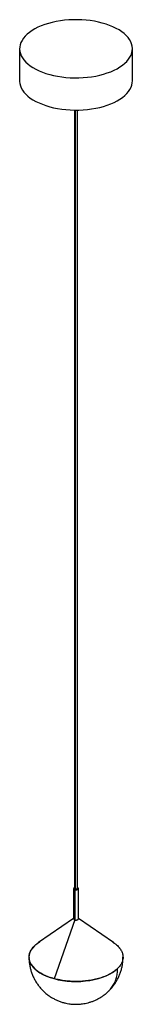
# Paper-space layout '_Trimétrica' of a CAD drawing. Header units: inches. Extents: x -2.4 to 2.4, y 0.4 to 41.5.
import ezdxf

# ---------------------------------------------------------------- set-up
doc = ezdxf.new("R2010")
doc.units = ezdxf.units.IN
doc.header["$MEASUREMENT"] = 0

psp = doc.layouts.new('_Trimétrica')

# ---------------------------------------------------------------- linework, layer by layer
at = {"color": 7, "linetype": 'Continuous', "lineweight": 25}
for p, q in [((-2.36, 40.323), (-2.36, 38.977)), ((2.36, 38.977), (2.36, 40.323)), ((-0.059, 37.762), (-0.059, 5.231)), ((-0.027, 5.204), (-0.027, 37.763)), ((0.059, 5.231), (0.059, 37.762)), ((-0.098, 5.231), (-0.098, 3.965)), ((-0.045, 5.186), (-0.045, 3.92)), ((0.099, 3.966), (0.099, 5.231)), ((-0.098, 3.981), (-1.572, 2.972)), ((-0.045, 3.92), (-0.918, 1.465)), ((1.573, 2.972), (0.099, 3.982))]:
    psp.add_line(p, q, dxfattribs=at)
at = {"color": 7, "linetype": 'Continuous', "lineweight": 25, "flags": 128}
for points in [[(-1.101, 39.248), (-0.938, 39.208), (-0.77, 39.174), (-0.597, 39.147), (-0.42, 39.127), (-0.241, 39.114), (-0.061, 39.108), (0.12, 39.109), (0.3, 39.118), (0.478, 39.133), (0.654, 39.155), (0.825, 39.185), (0.992, 39.22), (1.153, 39.263), (1.307, 39.311), (1.454, 39.366), (1.592, 39.426), (1.721, 39.491), (1.839, 39.562), (1.947, 39.636), (2.044, 39.715), (2.128, 39.798), (2.2, 39.883), (2.259, 39.971), (2.304, 40.061), (2.337, 40.153), (2.355, 40.245), (2.36, 40.338), (2.351, 40.431), (2.328, 40.524), (2.291, 40.615), (2.241, 40.704), (2.178, 40.792), (2.102, 40.876), (2.013, 40.957), (1.913, 41.035), (1.802, 41.108), (1.68, 41.177), (1.548, 41.241), (1.407, 41.299), (1.258, 41.352), (1.101, 41.398), (0.938, 41.439), (0.77, 41.472), (0.597, 41.499), (0.42, 41.519), (0.241, 41.532), (0.061, 41.538), (-0.12, 41.537), (-0.3, 41.529), (-0.478, 41.514), (-0.654, 41.491), (-0.825, 41.462), (-0.992, 41.426), (-1.153, 41.384), (-1.307, 41.335), (-1.454, 41.281), (-1.592, 41.22), (-1.721, 41.155), (-1.839, 41.085), (-1.947, 41.01), (-2.044, 40.931), (-2.128, 40.849), (-2.2, 40.763), (-2.259, 40.675), (-2.304, 40.585), (-2.337, 40.494), (-2.355, 40.401), (-2.36, 40.308), (-2.351, 40.215), (-2.328, 40.123), (-2.291, 40.032), (-2.241, 39.942), (-2.178, 39.855), (-2.102, 39.77), (-2.013, 39.689), (-1.913, 39.612), (-1.802, 39.538), (-1.68, 39.469), (-1.548, 39.406), (-1.407, 39.347), (-1.258, 39.295), (-1.101, 39.248)], [(-2.36, 38.977), (-2.36, 38.962), (-2.351, 38.869), (-2.328, 38.777), (-2.291, 38.686), (-2.241, 38.596), (-2.178, 38.509), (-2.102, 38.425), (-2.013, 38.343), (-1.913, 38.266), (-1.802, 38.192), (-1.68, 38.124), (-1.548, 38.06), (-1.407, 38.002), (-1.258, 37.949), (-1.101, 37.902)], [(-1.101, 37.902), (-0.938, 37.862), (-0.77, 37.828), (-0.597, 37.802), (-0.42, 37.781), (-0.241, 37.768), (-0.061, 37.762), (0.12, 37.764), (0.3, 37.772), (0.478, 37.787), (0.654, 37.81), (0.825, 37.839), (0.992, 37.875), (1.153, 37.917), (1.307, 37.966), (1.454, 38.02), (1.592, 38.08), (1.721, 38.146), (1.839, 38.216), (1.947, 38.291), (2.044, 38.369), (2.128, 38.452), (2.2, 38.537), (2.259, 38.625), (2.304, 38.715), (2.337, 38.807), (2.355, 38.9), (2.36, 38.977)]]:
    psp.add_lwpolyline(points, dxfattribs=at)
at = {"color": 7, "linetype": 'Continuous', "lineweight": 25}
for points, knots in [([(-0.059, 5.271), (-0.06, 5.27), (-0.073, 5.267), (-0.088, 5.254), (-0.1, 5.236), (-0.096, 5.215), (-0.078, 5.197), (-0.056, 5.19), (-0.045, 5.186)], [0, 0, 0, 0, 0.021948, 0.217558, 0.413169, 0.608779, 0.80439, 1, 1, 1, 1]), ([(-0.027, 5.204), (-0.033, 5.206), (-0.046, 5.211), (-0.057, 5.221), (-0.058, 5.228), (-0.058, 5.231)], [0, 0, 0, 0, 0.361692, 0.723384, 1, 1, 1, 1]), ([(-0.045, 5.186), (-0.033, 5.183), (-0.009, 5.179), (0.03, 5.181), (0.065, 5.191), (0.09, 5.206), (0.101, 5.226), (0.097, 5.246), (0.082, 5.262), (0.065, 5.268), (0.059, 5.27)], [0, 0, 0, 0, 0.132276, 0.264552, 0.396828, 0.529104, 0.66138, 0.793657, 0.925933, 1, 1, 1, 1]), ([(0.059, 5.231), (0.059, 5.23), (0.06, 5.225), (0.054, 5.216), (0.039, 5.207), (0.018, 5.201), (-0.005, 5.199), (-0.02, 5.202), (-0.027, 5.204)], [0, 0, 0, 0, 0.04493, 0.235944, 0.426958, 0.617972, 0.808986, 1, 1, 1, 1]), ([(-0.097, 3.965), (-0.098, 3.963), (-0.098, 3.958), (-0.093, 3.947), (-0.082, 3.936), (-0.065, 3.926), (-0.052, 3.922), (-0.045, 3.92)], [0, 0, 0, 0, 0.088342, 0.276601, 0.581495, 0.776698, 1, 1, 1, 1]), ([(-0.045, 3.92), (-0.038, 3.919), (-0.023, 3.915), (-0.001, 3.914), (0.021, 3.916), (0.045, 3.92), (0.069, 3.928), (0.089, 3.942), (0.099, 3.955), (0.098, 3.963), (0.097, 3.966)], [0, 0, 0, 0, 0.1184029, 0.2302808, 0.3356289, 0.4344425, 0.6117136, 0.7630775, 0.9145224, 1, 1, 1, 1]), ([(-0.918, 1.465), (-0.992, 1.487), (-1.141, 1.532), (-1.341, 1.616), (-1.518, 1.713), (-1.67, 1.82), (-1.793, 1.937), (-1.885, 2.062), (-1.945, 2.191), (-1.972, 2.323), (-1.965, 2.456), (-1.924, 2.588), (-1.851, 2.715), (-1.743, 2.836), (-1.648, 2.922), (-1.582, 2.963), (-1.57, 2.971)], [0, 0, 0, 0, 0.075651, 0.151301, 0.226952, 0.302603, 0.378253, 0.453904, 0.529555, 0.605205, 0.680856, 0.756506, 0.832157, 0.907808, 0.983458, 1, 1, 1, 1]), ([(-1.741, 2.835), (-1.699, 2.874), (-1.631, 2.936), (-1.541, 2.991), (-1.508, 3.011)], [0, 0, 0, 0, 0.622017, 1, 1, 1, 1]), ([(1.57, 2.971), (1.604, 2.948), (1.689, 2.89), (1.794, 2.786), (1.887, 2.662), (1.947, 2.533), (1.974, 2.401), (1.967, 2.268), (1.926, 2.136), (1.852, 2.009), (1.747, 1.887), (1.612, 1.774), (1.449, 1.671), (1.262, 1.579), (1.052, 1.501), (0.825, 1.438), (0.584, 1.391), (0.333, 1.36), (0.076, 1.346), (-0.182, 1.35), (-0.437, 1.371), (-0.685, 1.408), (-0.84, 1.446), (-0.918, 1.465)], [0, 0, 0, 0, 0.031115, 0.079559, 0.128003, 0.176448, 0.224892, 0.273336, 0.32178, 0.370225, 0.418669, 0.467113, 0.515557, 0.564002, 0.612446, 0.66089, 0.709334, 0.757779, 0.806223, 0.854667, 0.903111, 0.951556, 1, 1, 1, 1]), ([(1.543, 2.99), (1.586, 2.961), (1.68, 2.897), (1.793, 2.787), (1.886, 2.663), (1.946, 2.533), (1.973, 2.401), (1.966, 2.268), (1.925, 2.137), (1.853, 2.009), (1.778, 1.929), (1.741, 1.889)], [0, 0, 0, 0, 0.0922685, 0.2057349, 0.3192013, 0.4326678, 0.5461342, 0.6596007, 0.7730671, 0.8865336, 1, 1, 1, 1]), ([(-1.741, 2.835), (-1.985, 2.598), (-2.035, 2.32), (-1.726, 1.806), (-1.38, 1.591), (-0.457, 1.34), (0.083, 1.314), (1.08, 1.473), (1.497, 1.651), (1.741, 1.889)], [0, 0, 0, 0, 0.25, 0.25, 0.5, 0.5, 0.75, 0.75, 1, 1, 1, 1]), ([(-1.968, 2.362), (-1.968, 2.354), (-1.97, 2.294), (-1.962, 2.182), (-1.942, 2.026), (-1.909, 1.872), (-1.864, 1.722), (-1.806, 1.574), (-1.737, 1.432), (-1.657, 1.295), (-1.565, 1.165), (-1.462, 1.041), (-1.349, 0.926), (-1.226, 0.819), (-1.098, 0.726), (-0.968, 0.646), (-0.837, 0.578), (-0.702, 0.521), (-0.566, 0.475), (-0.433, 0.44), (-0.316, 0.418), (-0.212, 0.405), (-0.111, 0.396), (-0.04, 0.394), (0, 0.394)], [0, 0, 0, 0, 0.00777, 0.058395, 0.109106, 0.159907, 0.210809, 0.261824, 0.312973, 0.364284, 0.415798, 0.467572, 0.51969, 0.572278, 0.625527, 0.67324, 0.72082, 0.768137, 0.814902, 0.860332, 0.901427, 0.930613, 0.961568, 1, 1, 1, 1]), ([(1.388, 0.968), (1.395, 0.974), (1.439, 1.016), (1.512, 1.1), (1.606, 1.221), (1.69, 1.349), (1.764, 1.484), (1.828, 1.626), (1.88, 1.772), (1.921, 1.922), (1.949, 2.075), (1.966, 2.222), (1.967, 2.318), (1.968, 2.362)], [0, 0, 0, 0, 0.019208, 0.117039, 0.215502, 0.314465, 0.413832, 0.513529, 0.613501, 0.713708, 0.814121, 0.91472, 1, 1, 1, 1]), ([(1.374, 0.954), (1.377, 0.956), (1.429, 0.999), (1.51, 1.107), (1.614, 1.276), (1.686, 1.466), (1.732, 1.671), (1.738, 1.816), (1.741, 1.889)], [0, 0, 0, 0, 0.008973, 0.207179, 0.405384, 0.603589, 0.801795, 1, 1, 1, 1]), ([(0, 0.394), (0.053, 0.395), (0.127, 0.397), (0.238, 0.408), (0.334, 0.421), (0.447, 0.444), (0.567, 0.476), (0.691, 0.517), (0.817, 0.569), (0.942, 0.632), (1.066, 0.705), (1.187, 0.79), (1.29, 0.872), (1.35, 0.931), (1.374, 0.954)], [0, 0, 0, 0, 0.1041, 0.147134, 0.218869, 0.294248, 0.375938, 0.462068, 0.55177, 0.644289, 0.73902, 0.835479, 0.933283, 1, 1, 1, 1])]:
    psp.add_open_spline(points, degree=3, knots=knots, dxfattribs=at)
psp.add_open_spline([(-0.045, 3.92), (-0.045, 3.92), (-0.045, 3.92), (-0.045, 3.92)], degree=3, dxfattribs=at)

doc.saveas('drawing.dxf')
